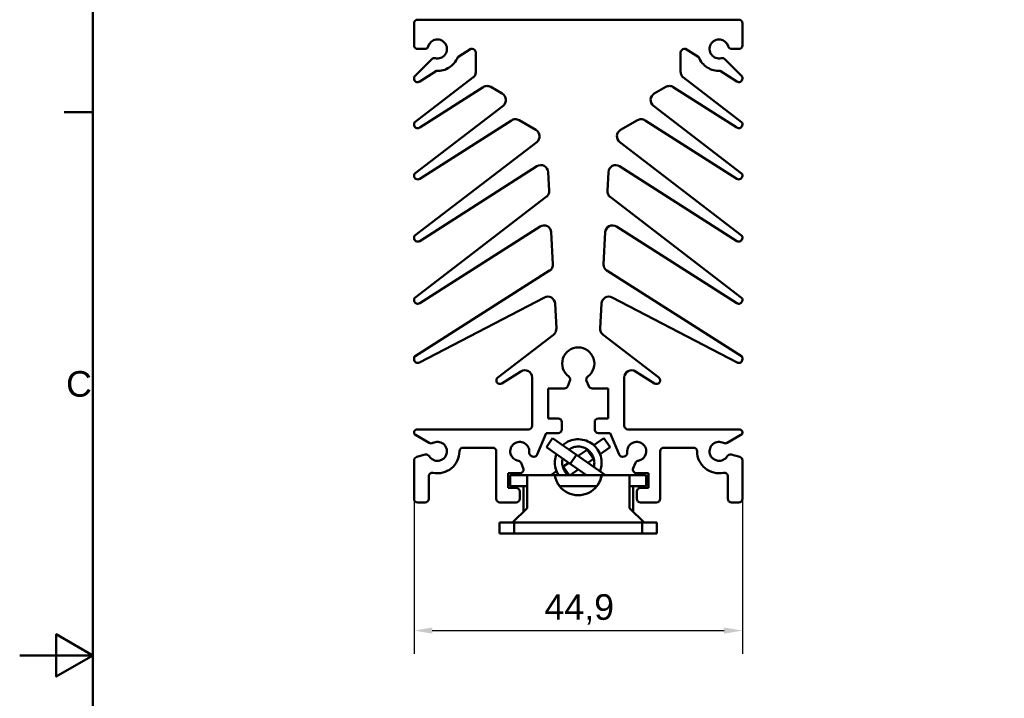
# Model space of a CAD drawing. Header units: millimetres. Extents: x 0 to 420, y 0 to 297.
# Tile 8 of 15: x 0 to 135, y 143 to 235. Entities that reach past the tile are written whole.
import ezdxf

# ---------------------------------------------------------------- set-up
doc = ezdxf.new("R2010")
doc.units = ezdxf.units.MM
for name, color, linetype, lineweight in [('Arêtes visibles(celduc)', 7, 'Continuous', 50), ('Cadre_0', 7, 'Continuous', 50), ('Cadre_2', 7, 'Continuous', 50), ('Cotes(celduc)', 7, 'Continuous', 25)]:
    doc.layers.add(name, color=color, linetype=linetype, lineweight=lineweight)
doc.styles.add('Cadre_1', font='arial.ttf')
doc.styles.add('Courant-CELDUC', font='arial.ttf')
doc.dimstyles.new('Celduc', dxfattribs={"dimtxt": 3.5, "dimasz": 2.5, "dimexe": 3.175, "dimexo": 0, "dimgap": 0.762, "dimtad": 1, "dimrnd": 1e-08, "dimtxsty": 'Courant-CELDUC', "dimcen": 0.09, "dimdle": 10, "dimclrd": 7, "dimclre": 7, "dimclrt": 7, "dimazin": 2, "dimtfac": 0.714286, "dimtdec": 3, "dimtmove": 0, "dimatfit": 3, "dimfxl": 1, "dimtolj": 1, "dimlwd": 25, "dimlwe": 25, "dimarcsym": 0})

# ---------------------------------------------------------------- blocks, each defined once
blk = doc.blocks.new('Cadres Cadre par défaut')
at = {"layer": 'Cadre_0'}
blk.add_line((10, 222.75), (6.1, 222.75), dxfattribs=at)
at = {"layer": 'Cadre_0', "flags": 128}
for points in [[(10, 10), (10, 287), (410, 287), (410, 10), (10, 10)], [(0, 148.5), (10, 148.5), (5, 151.39), (5, 145.61), (10, 148.5)]]:
    blk.add_lwpolyline(points, dxfattribs=at)
at = {"layer": 'Cadre_2', "insert": (6.34, 183.82), "char_height": 3.5, "attachment_point": 7, "style": 'Cadre_1'}
blk.add_mtext('C', dxfattribs=at)
blk = doc.blocks.new('*D4')
at = {"layer": 'Cotes(celduc)', "color": 7, "linetype": 'Continuous', "lineweight": 25, "transparency": 16777216}
for p, q in [((53.92, 169.9), (53.92, 148.73)), ((98.82, 169.9), (98.82, 148.73)), ((56.42, 151.9), (96.32, 151.9))]:
    blk.add_line(p, q, dxfattribs=at)
at = {"layer": 'Cotes(celduc)', "color": 7, "linetype": 'Continuous', "transparency": 16777216}
for points in [[(56.42, 152.32), (56.42, 151.48), (53.92, 151.9)], [(96.32, 152.32), (96.32, 151.48), (98.82, 151.9)]]:
    blk.add_solid(points, dxfattribs=at)
at = {"layer": 'Defpoints', "color": 0, "linetype": 'Continuous', "transparency": 16777216}
for p in [(53.92, 169.9), (98.82, 169.9), (98.82, 151.9)]:
    blk.add_point(p, dxfattribs=at)
at = {"layer": 'Cotes(celduc)', "color": 7, "linetype": 'Continuous', "lineweight": 25, "transparency": 16777216, "insert": (71.75, 156.87), "char_height": 3.5, "attachment_point": 1, "style": 'Courant-CELDUC'}
blk.add_mtext('\\A1;44,9', dxfattribs=at)

msp = doc.modelspace()

# ---------------------------------------------------------------- linework, layer by layer
at = {"layer": 'Arêtes visibles(celduc)'}
for p, q in [((53.921, 234.902), (53.921, 231.902)), ((98.321, 235.402), (54.421, 235.402)), ((98.821, 231.902), (98.821, 234.902)), ((54.421, 231.402), (55.392, 231.402)), ((59.896, 230.26), (61.687, 231.402)), ((61.687, 231.402), (61.871, 231.402)), ((62.371, 230.902), (62.371, 228.279)), ((90.371, 228.279), (90.371, 230.902)), ((90.871, 231.402), (91.056, 231.402)), ((91.056, 231.402), (92.847, 230.26)), ((97.351, 231.402), (98.321, 231.402)), ((56.343, 230.006), (54.009, 227.672)), ((98.734, 227.672), (96.4, 230.006)), ((54.69, 226.944), (56.983, 228.405)), ((95.76, 228.405), (98.053, 226.944)), ((53.921, 227.46), (53.921, 227.366)), ((61.98, 227.485), (54.039, 221.392)), ((54.69, 220.65), (63.377, 226.184)), ((64.415, 226.207), (65.984, 225.3)), ((86.759, 225.3), (88.328, 226.207)), ((89.365, 226.184), (98.053, 220.65)), ((98.704, 221.392), (90.763, 227.485)), ((98.821, 227.366), (98.821, 227.46)), ((66.093, 223.641), (54.039, 214.392)), ((98.704, 214.392), (86.65, 223.641)), ((53.921, 221.154), (53.921, 221.071)), ((54.69, 213.65), (67.24, 221.645)), ((68.277, 221.667), (70.588, 220.333)), ((82.155, 220.333), (84.466, 221.667)), ((85.503, 221.645), (98.053, 213.65)), ((98.821, 221.071), (98.821, 221.154)), ((70.697, 218.674), (54.039, 205.892)), ((98.704, 205.892), (82.046, 218.674)), ((53.921, 214.154), (53.921, 214.071)), ((54.69, 205.15), (70.72, 215.362)), ((72.256, 214.571), (72.389, 212.019)), ((80.353, 212.019), (80.487, 214.571)), ((82.023, 215.362), (98.053, 205.15)), ((98.821, 214.071), (98.821, 214.154)), ((71.999, 211.173), (54.039, 197.392)), ((98.704, 197.392), (80.743, 211.173)), ((54.69, 196.65), (71.151, 207.136)), ((72.687, 206.345), (72.914, 202.003)), ((79.829, 202.003), (80.056, 206.345)), ((81.592, 207.136), (98.053, 196.65)), ((53.921, 205.654), (53.921, 205.571)), ((98.821, 205.571), (98.821, 205.654)), ((72.453, 201.107), (54.06, 189.39)), ((98.683, 189.39), (80.29, 201.107)), ((53.921, 197.154), (53.921, 197.071)), ((54.652, 188.54), (71.737, 197.434)), ((73.197, 196.6), (73.376, 193.19)), ((79.367, 193.19), (79.545, 196.6)), ((81.006, 197.434), (98.091, 188.54)), ((98.821, 197.071), (98.821, 197.154)), ((72.986, 192.345), (65.367, 186.498)), ((87.376, 186.498), (79.757, 192.345)), ((53.921, 189.137), (53.921, 188.984)), ((98.821, 188.984), (98.821, 189.137)), ((65.94, 185.68), (68.534, 187.332)), ((84.209, 187.332), (86.803, 185.68)), ((70.071, 186.489), (70.071, 179.902)), ((74.933, 185.31), (75.233, 186.035)), ((77.509, 186.035), (77.81, 185.31)), ((82.671, 179.902), (82.671, 186.489)), ((72.271, 180.902), (72.271, 185.002)), ((72.271, 185.002), (74.471, 185.002)), ((78.272, 185.002), (80.471, 185.002)), ((80.471, 185.002), (80.471, 180.902)), ((73.621, 180.902), (72.271, 180.902)), ((74.121, 179.402), (74.121, 180.402)), ((78.621, 180.402), (78.621, 179.402)), ((80.471, 180.902), (79.121, 180.902)), ((69.571, 179.402), (54.333, 179.402)), ((98.41, 179.402), (83.171, 179.402)), ((54.127, 178.634), (56.008, 177.548)), ((70.769, 175.95), (71.991, 178.902)), ((71.991, 178.902), (73.621, 178.902)), ((72.87, 178.219), (72.009, 176.99)), ((76.146, 175.925), (72.87, 178.219)), ((78.489, 177.25), (79.873, 178.219)), ((79.121, 178.902), (80.751, 178.902)), ((79.873, 178.219), (80.733, 176.99)), ((80.751, 178.902), (81.974, 175.95)), ((96.734, 177.548), (98.616, 178.634)), ((60.621, 176.902), (64.671, 176.902)), ((65.171, 176.402), (65.171, 169.902)), ((72.009, 176.99), (75.286, 174.696)), ((76.371, 175.767), (77.58, 176.613)), ((77.58, 176.613), (77.635, 176.652)), ((78.44, 175.384), (77.58, 176.613)), ((80.733, 176.99), (79.35, 176.021)), ((87.571, 169.902), (87.571, 176.402)), ((88.071, 176.902), (92.121, 176.902)), ((53.921, 175.16), (53.921, 169.902)), ((55.451, 175.954), (54.292, 175.643)), ((69.969, 175.74), (70.115, 175.679)), ((75.286, 174.696), (76.146, 175.925)), ((80.107, 173.152), (76.146, 175.925)), ((78.44, 175.384), (77.679, 174.852)), ((78.496, 175.423), (78.44, 175.384)), ((82.627, 175.679), (82.774, 175.74)), ((98.451, 175.643), (97.292, 175.954)), ((98.821, 169.902), (98.821, 175.16)), ((68.855, 174.093), (68.556, 174.814)), ((72.636, 173.152), (73.393, 173.682)), ((74.247, 174.28), (74.303, 174.319)), ((74.303, 174.319), (75.064, 174.852)), ((74.303, 174.319), (75.12, 173.152)), ((76.371, 173.936), (75.251, 173.152)), ((77.492, 173.152), (75.286, 174.696)), ((84.186, 174.814), (83.888, 174.093)), ((55.921, 169.902), (55.921, 172.972)), ((66.771, 171.402), (66.771, 173.402)), ((66.771, 173.402), (68.393, 173.402)), ((69.371, 173.152), (67.071, 173.152)), ((67.071, 173.152), (67.071, 171.652)), ((73.16, 173.152), (69.371, 173.152)), ((69.371, 171.652), (69.371, 173.152)), ((73.18, 173.152), (73.16, 173.152)), ((73.18, 173.152), (79.563, 173.152)), ((79.583, 173.152), (79.563, 173.152)), ((79.583, 173.152), (83.371, 173.152)), ((85.671, 173.152), (83.371, 173.152)), ((83.371, 171.652), (83.371, 173.152)), ((84.349, 173.402), (85.971, 173.402)), ((85.671, 171.652), (85.671, 173.152)), ((85.971, 173.402), (85.971, 171.402)), ((96.821, 172.972), (96.821, 169.902)), ((67.871, 171.402), (66.771, 171.402)), ((67.071, 171.652), (69.371, 171.652)), ((68.871, 171.652), (68.871, 168.152)), ((69.371, 171.652), (69.371, 168.652)), ((78.933, 171.652), (73.81, 171.652)), ((83.371, 171.652), (85.671, 171.652)), ((83.371, 171.652), (83.371, 168.652)), ((83.871, 171.652), (83.871, 168.152)), ((85.971, 171.402), (84.871, 171.402)), ((68.371, 169.902), (68.371, 170.902)), ((84.371, 170.902), (84.371, 169.902)), ((54.421, 169.402), (55.421, 169.402)), ((65.671, 169.402), (67.871, 169.402)), ((69.371, 168.652), (67.371, 166.652)), ((83.371, 168.652), (85.371, 166.652)), ((84.871, 169.402), (87.071, 169.402)), ((97.321, 169.402), (98.321, 169.402)), ((67.621, 166.652), (65.621, 166.652)), ((65.621, 166.652), (65.621, 165.152)), ((67.621, 166.652), (85.121, 166.652)), ((67.621, 166.652), (67.621, 165.152)), ((85.121, 166.652), (85.121, 165.152)), ((85.121, 166.652), (87.121, 166.652)), ((87.121, 166.652), (87.121, 165.152)), ((67.621, 165.152), (65.621, 165.152)), ((67.621, 165.152), (85.121, 165.152)), ((85.121, 165.152), (87.121, 165.152))]:
    msp.add_line(p, q, dxfattribs=at)
for centre, radius, start, end in [((54.421, 234.902), 0.5, 135, 180), ((54.421, 234.902), 0.5, 90, 135), ((98.321, 234.902), 0.5, 45, 90), ((98.321, 234.902), 0.5, 0, 45), ((54.421, 231.902), 0.5, 180, 225), ((55.392, 231.902), 0.5, 306.93619, 343.87238), ((57.121, 231.402), 1.3, 30.11064, 163.87238), ((57.121, 231.402), 1.3, 256.34889, 30.11064), ((95.621, 231.402), 1.3, 149.88936, 283.65111), ((95.621, 231.402), 1.3, 16.12762, 149.88936), ((97.351, 231.902), 0.5, 196.12762, 233.06381), ((98.321, 231.902), 0.5, 315, 0), ((54.421, 231.902), 0.5, 225, 270), ((55.392, 231.902), 0.5, 270, 306.93619), ((57.121, 231.402), 3, 302.5, 337.64507), ((61.871, 230.902), 0.5, 45, 90), ((61.871, 230.902), 0.5, 0, 45), ((90.871, 230.902), 0.5, 135, 180), ((90.871, 230.902), 0.5, 90, 135), ((95.621, 231.402), 3, 202.35493, 237.5), ((97.351, 231.902), 0.5, 233.06381, 270), ((98.321, 231.902), 0.5, 270, 315), ((56.697, 229.652), 0.5, 105.67445, 135), ((56.697, 229.652), 0.5, 76.34889, 105.67445), ((57.121, 231.402), 3, 267.35493, 302.5), ((95.621, 231.402), 3, 237.5, 272.64507), ((96.046, 229.652), 0.5, 74.32555, 103.65111), ((96.046, 229.652), 0.5, 45, 74.32555), ((54.221, 227.46), 0.3, 157.5, 180), ((54.221, 227.46), 0.3, 135, 157.5), ((61.371, 228.279), 1, 307.5, 333.75), ((61.371, 228.279), 1, 333.75, 0), ((91.371, 228.279), 1, 180, 206.25), ((91.371, 228.279), 1, 206.25, 232.5), ((98.521, 227.46), 0.3, 22.5, 45), ((98.521, 227.46), 0.3, 0, 22.5), ((54.421, 227.366), 0.5, 180, 241.25), ((54.421, 227.366), 0.5, 241.25, 302.5), ((63.915, 225.341), 1, 91.25, 122.5), ((63.915, 225.341), 1, 60, 91.25), ((88.828, 225.341), 1, 88.75, 120), ((88.828, 225.341), 1, 57.5, 88.75), ((98.321, 227.366), 0.5, 237.5, 298.75), ((98.321, 227.366), 0.5, 298.75, 0), ((65.484, 224.434), 1, 3.75, 60), ((87.259, 224.434), 1, 120, 176.25), ((65.484, 224.434), 1, 307.5, 3.75), ((87.259, 224.434), 1, 176.25, 232.5), ((54.221, 221.154), 0.3, 153.75, 180), ((54.421, 221.071), 0.5, 180, 241.25), ((54.221, 221.154), 0.3, 127.5, 153.75), ((67.777, 220.801), 1, 91.25, 122.5), ((67.777, 220.801), 1, 60, 91.25), ((84.966, 220.801), 1, 88.75, 120), ((84.966, 220.801), 1, 57.5, 88.75), ((98.321, 221.071), 0.5, 298.75, 0), ((98.521, 221.154), 0.3, 26.25, 52.5), ((98.521, 221.154), 0.3, 0, 26.25), ((54.421, 221.071), 0.5, 241.25, 302.5), ((70.088, 219.467), 1, 3.75, 60), ((70.088, 219.467), 1, 307.5, 3.75), ((82.655, 219.467), 1, 176.25, 232.5), ((82.655, 219.467), 1, 120, 176.25), ((98.321, 221.071), 0.5, 237.5, 298.75), ((71.257, 214.518), 1, 62.75, 122.5), ((71.257, 214.518), 1, 3, 62.75), ((81.486, 214.518), 1, 117.25, 177), ((81.486, 214.518), 1, 57.5, 117.25), ((54.221, 214.154), 0.3, 153.75, 180), ((54.421, 214.071), 0.5, 180, 241.25), ((54.221, 214.154), 0.3, 127.5, 153.75), ((98.321, 214.071), 0.5, 298.75, 0), ((98.521, 214.154), 0.3, 26.25, 52.5), ((98.521, 214.154), 0.3, 0, 26.25), ((54.421, 214.071), 0.5, 241.25, 302.5), ((98.321, 214.071), 0.5, 237.5, 298.75), ((71.391, 211.967), 1, 307.5, 335.25), ((71.391, 211.967), 1, 335.25, 3), ((81.352, 211.967), 1, 177, 204.75), ((81.352, 211.967), 1, 204.75, 232.5), ((71.688, 206.293), 1, 62.75, 122.5), ((71.688, 206.293), 1, 3, 62.75), ((81.055, 206.293), 1, 117.25, 177), ((81.055, 206.293), 1, 57.5, 117.25), ((54.221, 205.654), 0.3, 153.75, 180), ((54.421, 205.571), 0.5, 180, 241.25), ((54.221, 205.654), 0.3, 127.5, 153.75), ((54.421, 205.571), 0.5, 241.25, 302.5), ((98.321, 205.571), 0.5, 237.5, 298.75), ((98.321, 205.571), 0.5, 298.75, 0), ((98.521, 205.654), 0.3, 26.25, 52.5), ((98.521, 205.654), 0.3, 0, 26.25), ((71.916, 201.951), 1, 332.75, 3), ((80.827, 201.951), 1, 177, 207.25), ((71.916, 201.951), 1, 302.5, 332.75), ((80.827, 201.951), 1, 207.25, 237.5), ((54.221, 197.154), 0.3, 153.75, 180), ((54.421, 197.071), 0.5, 180, 241.25), ((54.221, 197.154), 0.3, 127.5, 153.75), ((54.421, 197.071), 0.5, 241.25, 302.5), ((72.199, 196.547), 1, 60.25, 117.5), ((72.199, 196.547), 1, 3, 60.25), ((80.544, 196.547), 1, 119.75, 177), ((80.544, 196.547), 1, 62.5, 119.75), ((98.321, 197.071), 0.5, 237.5, 298.75), ((98.321, 197.071), 0.5, 298.75, 0), ((98.521, 197.154), 0.3, 26.25, 52.5), ((98.521, 197.154), 0.3, 0, 26.25), ((72.377, 193.138), 1, 307.5, 335.25), ((72.377, 193.138), 1, 335.25, 3), ((80.365, 193.138), 1, 177, 204.75), ((80.365, 193.138), 1, 204.75, 232.5), ((76.371, 188.402), 2.2, 90, 233.6588), ((76.371, 188.402), 2.2, 306.3412, 90), ((54.221, 189.137), 0.3, 151.25, 180), ((54.421, 188.984), 0.5, 180, 238.75), ((54.221, 189.137), 0.3, 122.5, 151.25), ((54.421, 188.984), 0.5, 238.75, 297.5), ((98.321, 188.984), 0.5, 242.5, 301.25), ((98.321, 188.984), 0.5, 301.25, 0), ((98.521, 189.137), 0.3, 28.75, 57.5), ((98.521, 189.137), 0.3, 0, 28.75), ((69.071, 186.489), 1, 61.25, 122.5), ((69.071, 186.489), 1, 0, 61.25), ((83.671, 186.489), 1, 118.75, 180), ((83.671, 186.489), 1, 57.5, 118.75), ((65.671, 186.102), 0.5, 127.5, 215), ((65.671, 186.102), 0.5, 215, 302.5), ((74.771, 186.227), 0.5, 15.5794, 53.6588), ((74.771, 186.227), 0.5, 337.5, 15.5794), ((77.971, 186.227), 0.5, 164.4206, 202.5), ((77.971, 186.227), 0.5, 126.3412, 164.4206), ((87.071, 186.102), 0.5, 237.5, 325), ((87.071, 186.102), 0.5, 325, 52.5), ((74.471, 185.502), 0.5, 270, 303.75), ((74.471, 185.502), 0.5, 303.75, 337.5), ((78.272, 185.502), 0.5, 202.5, 236.25), ((78.272, 185.502), 0.5, 236.25, 270), ((73.621, 180.402), 0.5, 45, 90), ((73.621, 180.402), 0.5, 0, 45), ((79.121, 180.402), 0.5, 135, 180), ((79.121, 180.402), 0.5, 90, 135), ((54.333, 178.99), 0.411, 165, 240), ((54.333, 178.99), 0.411, 90, 165), ((69.571, 179.902), 0.5, 270, 315), ((69.571, 179.902), 0.5, 315, 0), ((73.621, 179.402), 0.5, 315, 0), ((79.121, 179.402), 0.5, 180, 225), ((83.171, 179.902), 0.5, 180, 225), ((83.171, 179.902), 0.5, 225, 270), ((98.41, 178.99), 0.411, 15, 90), ((98.41, 178.99), 0.411, 300, 15), ((73.621, 179.402), 0.5, 270, 315), ((79.121, 179.402), 0.5, 225, 270), ((56.258, 177.981), 0.5, 240, 269.32555), ((56.258, 177.981), 0.5, 269.32555, 298.65111), ((57.121, 176.402), 1.3, 344.88936, 118.65111), ((57.121, 176.402), 3, 309.23152, 0), ((60.621, 176.402), 0.5, 135, 180), ((60.621, 176.402), 0.5, 90, 135), ((64.671, 176.402), 0.5, 45, 90), ((64.671, 176.402), 0.5, 0, 45), ((68.371, 176.402), 1.3, 127.38936, 261.15111), ((68.371, 176.402), 1.3, 353.62762, 127.38936), ((84.371, 176.402), 1.3, 52.61064, 186.37238), ((84.371, 176.402), 1.3, 278.84889, 52.61064), ((88.071, 176.402), 0.5, 135, 180), ((88.071, 176.402), 0.5, 90, 135), ((92.121, 176.402), 0.5, 45, 90), ((92.121, 176.402), 0.5, 0, 45), ((95.621, 176.402), 3, 180, 230.76848), ((95.621, 176.402), 1.3, 61.34889, 195.11064), ((96.484, 177.981), 0.5, 241.34889, 270.67445), ((96.484, 177.981), 0.5, 270.67445, 300), ((54.421, 175.16), 0.5, 142.5, 180), ((54.421, 175.16), 0.5, 105, 142.5), ((55.581, 175.471), 0.5, 68.06381, 105), ((55.581, 175.471), 0.5, 31.12762, 68.06381), ((57.121, 176.402), 1.3, 211.12762, 344.88936), ((68.094, 174.623), 0.5, 51.82555, 81.15111), ((68.094, 174.623), 0.5, 22.5, 51.82555), ((70.16, 176.202), 0.5, 173.62762, 210.56381), ((70.16, 176.202), 0.5, 210.56381, 247.5), ((70.307, 176.141), 0.5, 247.5, 292.5), ((70.307, 176.141), 0.5, 292.5, 337.5), ((82.436, 176.141), 0.5, 202.5, 247.5), ((82.436, 176.141), 0.5, 247.5, 292.5), ((82.583, 176.202), 0.5, 292.5, 329.43619), ((82.583, 176.202), 0.5, 329.43619, 6.37238), ((84.648, 174.623), 0.5, 128.17445, 157.5), ((84.648, 174.623), 0.5, 98.84889, 128.17445), ((95.621, 176.402), 1.3, 195.11064, 328.87238), ((97.162, 175.471), 0.5, 111.93619, 148.87238), ((97.162, 175.471), 0.5, 75, 111.93619), ((98.321, 175.16), 0.5, 37.5, 75), ((98.321, 175.16), 0.5, 0, 37.5), ((57.121, 176.402), 3, 258.46304, 309.23152), ((68.393, 173.902), 0.5, 326.25, 22.5), ((84.349, 173.902), 0.5, 157.5, 213.75), ((95.621, 176.402), 3, 230.76848, 281.53696), ((56.421, 172.972), 0.5, 129.23152, 180), ((56.421, 172.972), 0.5, 78.46304, 129.23152), ((68.393, 173.902), 0.5, 270, 326.25), ((84.349, 173.902), 0.5, 213.75, 270), ((96.321, 172.972), 0.5, 50.76848, 101.53696), ((96.321, 172.972), 0.5, 0, 50.76848), ((67.871, 170.902), 0.5, 45, 90), ((67.871, 170.902), 0.5, 0, 45), ((76.371, 173.652), 3.25, 217.97987, 322.02013), ((84.871, 170.902), 0.5, 135, 180), ((84.871, 170.902), 0.5, 90, 135), ((54.421, 169.902), 0.5, 180, 225), ((55.421, 169.902), 0.5, 315, 0), ((65.671, 169.902), 0.5, 180, 225), ((67.871, 169.902), 0.5, 315, 0), ((84.871, 169.902), 0.5, 180, 225), ((87.071, 169.902), 0.5, 315, 0), ((97.321, 169.902), 0.5, 180, 225), ((98.321, 169.902), 0.5, 315, 0), ((54.421, 169.902), 0.5, 225, 270), ((55.421, 169.902), 0.5, 270, 315), ((65.671, 169.902), 0.5, 225, 270), ((67.871, 169.902), 0.5, 270, 315), ((84.871, 169.902), 0.5, 225, 270), ((87.071, 169.902), 0.5, 270, 315), ((97.321, 169.902), 0.5, 225, 270), ((98.321, 169.902), 0.5, 270, 315)]:
    msp.add_arc(centre, radius, start, end, dxfattribs=at)
for start_param, end_param in [(1.7609183, 2.2336702), (4.0495152, 4.522267)]:
    msp.add_ellipse((76.371, 173.816), major_axis=(0, 3.518), ratio=0.9238795, start_param=start_param, end_param=end_param, dxfattribs=at)
for points, knots in [([(79.35, 173.682), (79.447, 173.928), (79.513, 174.187), (79.59, 174.794), (79.577, 175.144), (79.441, 175.818), (79.32, 176.142), (78.988, 176.722), (78.783, 176.981), (78.293, 177.433), (78.005, 177.624), (77.384, 177.906), (77.051, 177.997), (76.372, 178.07), (76.027, 178.051), (75.36, 177.907), (75.038, 177.78), (74.57, 177.504), (74.405, 177.384), (74.253, 177.25)], [35.668031, 35.668031, 35.668031, 35.668031, 35.9166082, 35.9166082, 36.2409338, 36.2409338, 36.5610695, 36.5610695, 36.8673751, 36.8673751, 37.186595, 37.186595, 37.506595, 37.506595, 37.826595, 37.826595, 38.146595, 38.146595, 38.3364724, 38.3364724, 38.3364724, 38.3364724]), ([(78.496, 174.28), (78.543, 174.454), (78.568, 174.633), (78.575, 175.055), (78.539, 175.296), (78.397, 175.74), (78.295, 175.942), (78.039, 176.303), (77.886, 176.462), (77.527, 176.738), (77.318, 176.851), (76.875, 177.006), (76.641, 177.048), (76.171, 177.055), (75.936, 177.021), (75.497, 176.883), (75.292, 176.782), (75.107, 176.652)], [35.7793391, 35.7793391, 35.7793391, 35.7793391, 36.0249305, 36.0249305, 36.354015, 36.354015, 36.659737, 36.659737, 36.9573244, 36.9573244, 37.2773244, 37.2773244, 37.5973244, 37.5973244, 37.9173244, 37.9173244, 38.2251643, 38.2251643, 38.2251643, 38.2251643]), ([(73.393, 176.021), (73.277, 175.727), (73.205, 175.415), (73.155, 174.758), (73.183, 174.414), (73.347, 173.754), (73.48, 173.438), (73.66, 173.152)], [38.80962362, 38.80962362, 38.80962362, 38.80962362, 39.106595, 39.106595, 39.426595, 39.426595, 39.74398856, 39.74398856, 39.74398856, 39.74398856]), ([(74.247, 175.423), (74.194, 175.228), (74.169, 175.025), (74.175, 174.587), (74.216, 174.353), (74.369, 173.91), (74.482, 173.7), (74.727, 173.38), (74.845, 173.258), (74.975, 173.152)], [38.9209318, 38.9209318, 38.9209318, 38.9209318, 39.1973244, 39.1973244, 39.5173244, 39.5173244, 39.8373244, 39.8373244, 40.0670399, 40.0670399, 40.0670399, 40.0670399]), ([(73.81, 171.652), (73.756, 171.72), (73.704, 171.792), (73.565, 172.004), (73.487, 172.146), (73.394, 172.347), (73.361, 172.425), (73.305, 172.573), (73.281, 172.643), (73.242, 172.77), (73.226, 172.833), (73.198, 172.945), (73.188, 172.994), (73.165, 173.112), (73.16, 173.152), (73.16, 173.152)], [9.4411542, 9.4411542, 9.4411542, 9.4411542, 9.6870043, 9.6870043, 10.1488776, 10.1488776, 10.4072465, 10.4072465, 10.6656154, 10.6656154, 10.953464, 10.953464, 11.2413127, 11.2413127, 11.8170101, 11.8170101, 11.8170101, 11.8170101]), ([(78.933, 171.652), (78.987, 171.72), (79.038, 171.792), (79.177, 172.004), (79.255, 172.146), (79.349, 172.347), (79.382, 172.425), (79.438, 172.573), (79.462, 172.643), (79.5, 172.77), (79.517, 172.833), (79.544, 172.945), (79.554, 172.994), (79.577, 173.112), (79.583, 173.152), (79.583, 173.152)], [9.4411542, 9.4411542, 9.4411542, 9.4411542, 9.6870043, 9.6870043, 10.1488776, 10.1488776, 10.4072465, 10.4072465, 10.6656154, 10.6656154, 10.953464, 10.953464, 11.2413127, 11.2413127, 11.8170101, 11.8170101, 11.8170101, 11.8170101])]:
    msp.add_open_spline(points, degree=3, knots=knots, dxfattribs=at)

# ---------------------------------------------------------------- block references
msp.add_blockref('Cadres Cadre par défaut', (0, 0))

# ---------------------------------------------------------------- dimensions: what is measured, and where the dimension line sits
at = {"layer": 'Cotes(celduc)', "color": 7, "linetype": 'Continuous', "lineweight": 25}
dim = msp.add_linear_dim(base=(98.821, 151.902), p1=(53.921, 169.902), p2=(98.821, 169.902), angle=180, dimstyle='Celduc', override={"dimgap": 0.762, "dimdec": 2, "dimtol": 0, "dimlim": 0, "dimtp": 0, "dimtm": 0, "dimtdec": 3, "dimtofl": 0, "dimatfit": 1}, dxfattribs=at)
dim.commit()
dim.dimension.update_dxf_attribs({"geometry": '*D4', "text_midpoint": (76.371, 151.902), "dimtype": 160})

doc.saveas('drawing.dxf')
